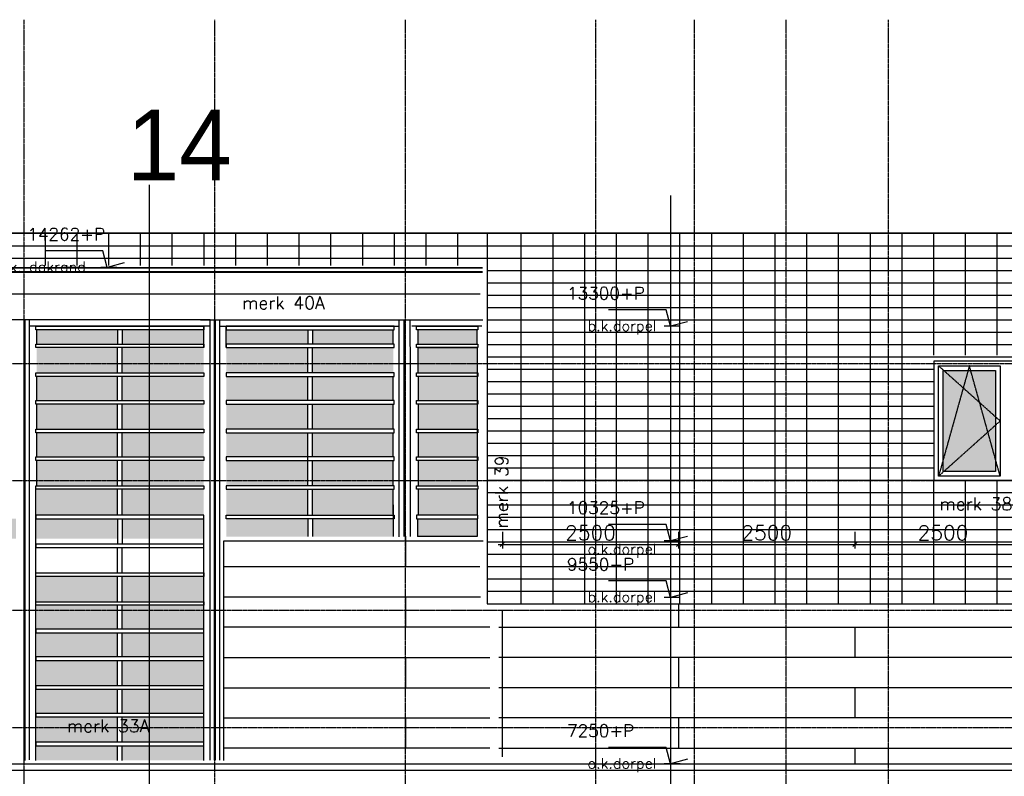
# Model space of a CAD drawing. Extents: x -541908 to 43837, y -41121 to 66863.
# Tile 33 of 41: x -140340 to -126376, y -28389 to -17664. Entities that reach past the tile are written whole.
import ezdxf

# ---------------------------------------------------------------- set-up
doc = ezdxf.new("R2010")
doc.units = 0
doc.header["$LTSCALE"] = 10
doc.header["$MEASUREMENT"] = 0
doc.header["$PDMODE"] = 3
doc.header["$PDSIZE"] = 0.1
for name, pattern in [('DASHDOT', [1, 0.5, -0.25, 0, -0.25]), ('HIDDEN', [0.375, 0.25, -0.125]), ('HIDDEN2', [0.1875, 0.125, -0.0625])]:
    doc.linetypes.add(name, pattern=pattern)
doc.layers.get('0').update_dxf_attribs({"linetype": 'CONTINUOUS'})
doc.layers.get('DEFPOINTS').update_dxf_attribs({"linetype": 'CONTINUOUS'})
for name, color, linetype in [('A--01A1_ACEER', 1, 'CONTINUOUS'), ('A--L$1A-_RASTER_NR_02', 21, 'CONTINUOUS'), ('A--L$7A-_STRAMIEN', 1, 'DASHDOT'), ('A--L01G1_ACEER', 1, 'CONTINUOUS'), ('A--L01G8_RASTER-NR-2', 21, 'CONTINUOUS'), ('A--L11G1_GRONDWERK', 1, 'CONTINUOUS'), ('A--L21G1_BUITENWAND', 1, 'CONTINUOUS'), ('A--L21G2_BUITENWAND', 2, 'CONTINUOUS'), ('A--L21G3_BUITENWAND', 3, 'CONTINUOUS'), ('A--L21G4_BUITENWAND', 4, 'CONTINUOUS'), ('A--L21GC3_BUITENWAND', 3, 'HIDDEN'), ('A--L31--', 2, 'CONTINUOUS'), ('A--L31G1_BUITENKOZIJN', 1, 'CONTINUOUS'), ('A--L31G2_BUITENKOZIJN', 2, 'CONTINUOUS'), ('A--L31GC1_BUITENKOZIJN', 1, 'HIDDEN2'), ('A--M$1A-_F123-', 1, 'CONTINUOUS'), ('A--M01A1_MAATVOERING', 1, 'CONTINUOUS'), ('A--M01B1_HOOGTE_MAATV', 1, 'CONTINUOUS'), ('A--T$7A8-_STRAMIEN', 8, 'DASHDOT'), ('A--T01A-50_TEKST', 4, 'CONTINUOUS'), ('A--T01B2_HOOGTE_MAATV', 2, 'CONTINUOUS'), ('A--T01B3_HOOGTE_MAATV', 3, 'CONTINUOUS'), ('A--T1$A-_F123-_0_50MM', 4, 'CONTINUOUS'), ('TEKST_KOZIJNMERK', 2, 'CONTINUOUS')]:
    doc.layers.add(name, color=color, linetype=linetype)
doc.styles.add('alfa-0_50', font='TSaCor__.ttf', dxfattribs={"height": 1000})
doc.styles.add('HIEMSTRA', font='romans.shx')
doc.styles.add('HOOGTEXT', font='ROMANS.shx', dxfattribs={"height": 2.5})
doc.dimstyles.new('1op2', dxfattribs={"dimscale": 30, "dimtxt": 2.5, "dimasz": 2, "dimexe": 2, "dimexo": 0, "dimgap": 2, "dimtad": 1, "dimdec": 0, "dimzin": 0, "dimdsep": 46, "dimtxsty": 'HIEMSTRA', "dimblk1": 'OBLIQUE', "dimblk2": 'OBLIQUE', "dimsah": 1, "dimcen": -3, "dimdle": 2, "dimclrd": 2, "dimclre": 2, "dimclrt": 3, "dimadec": 0, "dimazin": 0, "dimtfac": 1, "dimtdec": 0, "dimtofl": 0, "dimtmove": 2, "dimatfit": 3, "dimldrblk": 'OBLIQUE', "dimfxl": 1, "dimtvp": 0.833333, "dimtolj": 1, "dimtzin": 0, "dimarcsym": 0})

# ---------------------------------------------------------------- blocks, each defined once
blk = doc.blocks.new('HOOGTEP')
at = {"layer": 'A--M01A1_MAATVOERING'}
for p, q in [((0, 0), (0.62, 2.33)), ((0.62, 2.33), (8.79, 2.33)), ((-2.41, 0.65), (0, 0))]:
    blk.add_line(p, q, dxfattribs=at)
at = {"layer": 'A--M01B1_HOOGTE_MAATV'}
blk.add_line((-1.38, 0), (0.91, 0), dxfattribs=at)
at = {"layer": 'A--T01B2_HOOGTE_MAATV', "style": 'HOOGTEXT', "flags": 4}
blk.add_attdef('TEKST', (1.84, -0.67), '', height=1.5, dxfattribs=at)
at = {"layer": 'A--T01B3_HOOGTE_MAATV', "style": 'HOOGTEXT', "flags": 4}
blk.add_attdef('HOOGTE', (1.67, 3.82), '', height=1.75, dxfattribs=at)
blk = doc.blocks.new('_OBLIQUE')
at = {"color": 0, "linetype": 'ByBlock'}
blk.add_line((-0.5, -0.5), (0.5, 0.5), dxfattribs=at)
blk = doc.blocks.new('*D62')
at = {"layer": 'A--M$1A-_F123-', "color": 2, "linetype": 'Continuous', "lineweight": -2}
for p, q in [((-128495, -24922), (-128495, -25162)), ((-125995, -24922), (-125995, -25162)), ((-128555, -25102), (-125935, -25102))]:
    blk.add_line(p, q, dxfattribs=at)
at = {"layer": 'DEFPOINTS', "color": 0, "linetype": 'Continuous'}
for p in [(-128495, -24922), (-125995, -24922), (-125995, -25102)]:
    blk.add_point(p, dxfattribs=at)
at = {"layer": 'A--M$1A-_F123-', "color": 2, "linetype": 'Continuous', "lineweight": -2, "xscale": 60, "yscale": 60, "zscale": 60, "rotation": 180}
blk.add_blockref('_OBLIQUE', (-128495, -25102), dxfattribs=at)
at = {"layer": 'A--M$1A-_F123-', "color": 2, "linetype": 'Continuous', "lineweight": -2, "xscale": 60, "yscale": 60, "zscale": 60}
blk.add_blockref('_OBLIQUE', (-125995, -25102), dxfattribs=at)
at = {"layer": 'A--M$1A-_F123-', "color": 3, "linetype": 'Continuous', "insert": (-127245, -24937), "char_height": 210, "attachment_point": 5, "style": 'HIEMSTRA'}
blk.add_mtext('\\A1;2500', dxfattribs=at)
blk = doc.blocks.new('*D66')
at = {"layer": 'A--M$1A-_F123-', "color": 2, "linetype": 'Continuous', "lineweight": -2}
for p, q in [((-133495, -24922), (-133495, -25162)), ((-130995, -24922), (-130995, -25162)), ((-133555, -25102), (-130935, -25102))]:
    blk.add_line(p, q, dxfattribs=at)
at = {"layer": 'DEFPOINTS', "color": 0, "linetype": 'Continuous'}
for p in [(-133495, -24922), (-130995, -24922), (-130995, -25102)]:
    blk.add_point(p, dxfattribs=at)
at = {"layer": 'A--M$1A-_F123-', "color": 2, "linetype": 'Continuous', "lineweight": -2, "xscale": 60, "yscale": 60, "zscale": 60, "rotation": 180}
blk.add_blockref('_OBLIQUE', (-133495, -25102), dxfattribs=at)
at = {"layer": 'A--M$1A-_F123-', "color": 2, "linetype": 'Continuous', "lineweight": -2, "xscale": 60, "yscale": 60, "zscale": 60}
blk.add_blockref('_OBLIQUE', (-130995, -25102), dxfattribs=at)
at = {"layer": 'A--M$1A-_F123-', "color": 3, "linetype": 'Continuous', "insert": (-132245, -24937), "char_height": 210, "attachment_point": 5, "style": 'HIEMSTRA'}
blk.add_mtext('\\A1;2500', dxfattribs=at)
blk = doc.blocks.new('*D67')
at = {"layer": 'A--M$1A-_F123-', "color": 2, "linetype": 'Continuous', "lineweight": -2}
for p, q in [((-130995, -24922), (-130995, -25162)), ((-128495, -24922), (-128495, -25162)), ((-131055, -25102), (-128435, -25102))]:
    blk.add_line(p, q, dxfattribs=at)
at = {"layer": 'DEFPOINTS', "color": 0, "linetype": 'Continuous'}
for p in [(-130995, -24922), (-128495, -24922), (-128495, -25102)]:
    blk.add_point(p, dxfattribs=at)
at = {"layer": 'A--M$1A-_F123-', "color": 2, "linetype": 'Continuous', "lineweight": -2, "xscale": 60, "yscale": 60, "zscale": 60, "rotation": 180}
blk.add_blockref('_OBLIQUE', (-130995, -25102), dxfattribs=at)
at = {"layer": 'A--M$1A-_F123-', "color": 2, "linetype": 'Continuous', "lineweight": -2, "xscale": 60, "yscale": 60, "zscale": 60}
blk.add_blockref('_OBLIQUE', (-128495, -25102), dxfattribs=at)
at = {"layer": 'A--M$1A-_F123-', "color": 3, "linetype": 'Continuous', "insert": (-129745, -24937), "char_height": 210, "attachment_point": 5, "style": 'HIEMSTRA'}
blk.add_mtext('\\A1;2500', dxfattribs=at)

msp = doc.modelspace()

# ---------------------------------------------------------------- hatches: boundary and pattern name
at = {"layer": 'A--L$1A-_RASTER_NR_02'}
h = msp.add_hatch(color=256, dxfattribs=at)
h.paths.add_polyline_path([(-133851.7, -22423.6), (-134690.5, -22423.6), (-134690.5, -22670.6), (-133851.7, -22670.6)])
h.paths.add_polyline_path([(-133851.7, -22312.1), (-134690.5, -22312.1), (-134690.5, -22423.6), (-133851.7, -22423.6)])
h.paths.add_polyline_path([(-133851.7, -22720.6), (-134690.5, -22720.6), (-134690.5, -23062.1), (-133851.7, -23062.1)])
h.paths.add_polyline_path([(-133851.7, -23112.1), (-134690.5, -23112.1), (-134690.5, -23470.6), (-133851.7, -23470.6)])
h.paths.add_polyline_path([(-133851.7, -23520.6), (-134690.5, -23520.6), (-134690.5, -23862.1), (-133851.7, -23862.1)])
h.paths.add_polyline_path([(-133851.7, -23912.1), (-134690.5, -23912.1), (-134690.5, -24202.8), (-133851.7, -24202.8)])
h.paths.add_polyline_path([(-133851.7, -24202.8), (-134690.5, -24202.8), (-134690.5, -24270.6), (-133851.7, -24270.6)])
h.paths.add_polyline_path([(-133851.7, -24738.6), (-134698.9, -24738.6), (-134698.9, -24989.6), (-133851.7, -24989.6)])
msp.add_hatch(color=256, dxfattribs=at).paths.add_polyline_path([(-134690.5, -24320.6), (-134690.5, -24688.6), (-133851.7, -24688.6), (-133851.7, -24320.6)])
h = msp.add_hatch(color=256, dxfattribs=at)
h.paths.add_polyline_path([(-136254, -24990.8), (-136254, -24738.6), (-137410.5, -24738.6), (-137410.5, -24990.8)])
h.paths.add_polyline_path([(-136187, -24738.6), (-136187, -24990.8), (-135042, -24990.8), (-135042, -24738.6)])
at = {"layer": 'A--L01G8_RASTER-NR-2'}
h = msp.add_hatch(color=256, dxfattribs=at)
h.paths.add_polyline_path([(-137730.5, -22060.6), (-138887, -22060.6), (-138887, -22262.1), (-137730.5, -22262.1)])
h.paths.add_polyline_path([(-138954, -22060.6), (-139466.4, -22060.6), (-139352.7, -22091.1), (-139360.5, -22120.1), (-139582.3, -22060.6), (-140097.8, -22060.6), (-140097.8, -22262.1), (-138954, -22262.1)])
h.paths.add_polyline_path([(-139466.4, -22060.6), (-139582.3, -22060.6), (-139360.5, -22120.1), (-139352.7, -22091.1)], flags=16)
h = msp.add_hatch(color=256, dxfattribs=at)
h.paths.add_polyline_path([(-135043.2, -22262.1), (-135043.2, -22060.6), (-136187, -22060.6), (-136187, -22262.1)])
h.paths.add_polyline_path([(-137410.5, -22060.6), (-137410.5, -22262.1), (-136254, -22262.1), (-136254, -22060.6)])
for points in [[(-133851.7, -22060.6), (-134690.5, -22060.6), (-134690.5, -22262.1), (-133851.7, -22262.1)], [(-126500.8, -22636.8), (-127241.9, -22636.8), (-127241.9, -24068.8), (-126500.8, -24068.8)]]:
    msp.add_hatch(color=256, dxfattribs=at).paths.add_polyline_path(points)
h = msp.add_hatch(color=256, dxfattribs=at)
h.paths.add_polyline_path([(-138954, -22540.8), (-140098.4, -22540.8), (-140098.4, -22670.6), (-138954, -22670.6)])
h.paths.add_polyline_path([(-138954, -22312.1), (-140098.4, -22312.1), (-140098.4, -22540.8), (-138954, -22540.8)])
h.paths.add_polyline_path([(-137730.5, -22312.1), (-138887, -22312.1), (-138887, -22540.8), (-137730.5, -22540.8)])
h.paths.add_polyline_path([(-137730.5, -22540.8), (-138887, -22540.8), (-138887, -22670.6), (-137730.5, -22670.6)])
h.paths.add_polyline_path([(-138954, -22720.6), (-140098.4, -22720.6), (-140098.4, -23062.1), (-138954, -23062.1)])
h.paths.add_polyline_path([(-137730.5, -22720.6), (-138887, -22720.6), (-138887, -23062.1), (-137730.5, -23062.1)])
h.paths.add_polyline_path([(-138954, -23112.1), (-140098.4, -23112.1), (-140098.4, -23470.6), (-138954, -23470.6)])
h.paths.add_polyline_path([(-137730.5, -23112.1), (-138887, -23112.1), (-138887, -23470.6), (-137730.5, -23470.6)])
h.paths.add_polyline_path([(-138954, -23520.6), (-140098.4, -23520.6), (-140098.4, -23862.1), (-138954, -23862.1)])
h.paths.add_polyline_path([(-137730.5, -23520.6), (-138887, -23520.6), (-138887, -23862.1), (-137730.5, -23862.1)])
h.paths.add_polyline_path([(-138954, -23912.1), (-140098.4, -23912.1), (-140098.4, -24050.8), (-138954, -24050.8)])
h.paths.add_polyline_path([(-137730.5, -23912.1), (-138887, -23912.1), (-138887, -24050.8), (-137730.5, -24050.8)])
h.paths.add_polyline_path([(-137730.5, -24050.8), (-138887, -24050.8), (-138887, -24270.6), (-137730.5, -24270.6)])
h.paths.add_polyline_path([(-138954, -24050.8), (-140098.4, -24050.8), (-140098.4, -24270.6), (-138954, -24270.6)])
h.paths.add_polyline_path([(-138954, -24320.6), (-140098.4, -24320.6), (-140098.4, -24678.8), (-138954, -24678.8)])
h.paths.add_polyline_path([(-137730.5, -24320.6), (-138887, -24320.6), (-138887, -24678.8), (-137730.5, -24678.8)])
h = msp.add_hatch(color=256, dxfattribs=at)
h.paths.add_polyline_path([(-136187, -22423.6), (-135042.5, -22423.6), (-135042.5, -22670.6), (-136187, -22670.6)])
h.paths.add_polyline_path([(-136187, -22319.6), (-135042.5, -22319.6), (-135042.5, -22423.6), (-136187, -22423.6)])
h.paths.add_polyline_path([(-137410.5, -22319.6), (-136254, -22319.6), (-136254, -22423.6), (-137410.5, -22423.6)])
h.paths.add_polyline_path([(-137410.5, -22423.6), (-136254, -22423.6), (-136254, -22670.6), (-137410.5, -22670.6)])
h.paths.add_polyline_path([(-136187, -22720.6), (-135042.5, -22720.6), (-135042.5, -23062.1), (-136187, -23062.1)])
h.paths.add_polyline_path([(-137410.5, -22720.6), (-136254, -22720.6), (-136254, -23062.1), (-137410.5, -23062.1)])
h.paths.add_polyline_path([(-136187, -23112.1), (-135042.5, -23112.1), (-135042.5, -23470.6), (-136187, -23470.6)])
h.paths.add_polyline_path([(-137410.5, -23112.1), (-136254, -23112.1), (-136254, -23470.6), (-137410.5, -23470.6)])
h.paths.add_polyline_path([(-136187, -23520.6), (-135042.5, -23520.6), (-135042.5, -23862.1), (-136187, -23862.1)])
h.paths.add_polyline_path([(-137410.5, -23520.6), (-136254, -23520.6), (-136254, -23862.1), (-137410.5, -23862.1)])
h.paths.add_polyline_path([(-136187, -23912.1), (-135042.5, -23912.1), (-135042.5, -24050.8), (-136187, -24050.8)])
h.paths.add_polyline_path([(-137410.5, -23912.1), (-136254, -23912.1), (-136254, -24050.8), (-137410.5, -24050.8)])
h.paths.add_polyline_path([(-137410.5, -24050.8), (-136254, -24050.8), (-136254, -24270.6), (-137410.5, -24270.6)])
h.paths.add_polyline_path([(-136187, -24050.8), (-135042.5, -24050.8), (-135042.5, -24270.6), (-136187, -24270.6)])
h.paths.add_polyline_path([(-136187, -24320.6), (-135042.5, -24320.6), (-135042.5, -24678.8), (-136187, -24678.8)])
h.paths.add_polyline_path([(-137410.5, -24320.6), (-136254, -24320.6), (-136254, -24678.8), (-137410.5, -24678.8)])
h = msp.add_hatch(color=256, dxfattribs=at)
h.paths.add_polyline_path([(-140395, -24738.6), (-141140.9, -24738.6), (-141140.9, -25021.5), (-140395, -25021.5)])
h.paths.add_polyline_path([(-138954, -24738.6), (-140110.5, -24738.6), (-140110.5, -25021.5), (-138954, -25021.5)])
h.paths.add_polyline_path([(-138500.3, -24738.6), (-138887, -24738.6), (-138887, -25021.5), (-138500.3, -25021.5)])
h.paths.add_polyline_path([(-137730.5, -24738.6), (-138500.3, -24738.6), (-138500.3, -25021.5), (-137730.5, -25021.5)])
h.paths.add_polyline_path([(-137730.5, -25556.5), (-138500.3, -25556.5), (-138500.3, -25914.1), (-137730.5, -25914.1)])
h.paths.add_polyline_path([(-138500.3, -25556.5), (-138887, -25556.5), (-138887, -25914.1), (-138500.3, -25914.1)])
h.paths.add_polyline_path([(-138954, -25556.5), (-140110.5, -25556.5), (-140110.5, -25914.1), (-138954, -25914.1)])
h = msp.add_hatch(color=256, dxfattribs=at)
h.paths.add_polyline_path([(-138954, -26023.8), (-140098.4, -26023.8), (-140098.4, -26305.6), (-138954, -26305.6)])
h.paths.add_polyline_path([(-138954, -25964.1), (-140098.4, -25964.1), (-140098.4, -26023.8), (-138954, -26023.8)])
h.paths.add_polyline_path([(-137730.5, -25964.1), (-138887, -25964.1), (-138887, -26023.8), (-137730.5, -26023.8)])
h.paths.add_polyline_path([(-137730.5, -26023.8), (-138887, -26023.8), (-138887, -26305.6), (-137730.5, -26305.6)])
h.paths.add_polyline_path([(-138954, -26355.6), (-140098.4, -26355.6), (-140098.4, -26697.1), (-138954, -26697.1)])
h.paths.add_polyline_path([(-137730.5, -26355.6), (-138887, -26355.6), (-138887, -26697.1), (-137730.5, -26697.1)])
h.paths.add_polyline_path([(-138954, -26747.1), (-140098.4, -26747.1), (-140098.4, -27105.6), (-138954, -27105.6)])
h.paths.add_polyline_path([(-137730.5, -26747.1), (-138887, -26747.1), (-138887, -27105.6), (-137732.9, -27105.6)])
h.paths.add_polyline_path([(-138954, -27155.6), (-140098.4, -27155.6), (-140098.4, -27497.1), (-138954, -27497.1)])
h.paths.add_polyline_path([(-137730.5, -27155.6), (-138887, -27155.6), (-138887, -27497.1), (-137730.5, -27497.1)])
h.paths.add_polyline_path([(-138954, -27547.1), (-140098.4, -27547.1), (-140098.4, -27685.8), (-138954, -27685.8)])
h.paths.add_polyline_path([(-137730.5, -27547.1), (-138887, -27547.1), (-138887, -27685.8), (-137730.5, -27685.8)])
h.paths.add_polyline_path([(-137730.5, -27685.8), (-138887, -27685.8), (-138887, -27905.6), (-137730.5, -27905.6)])
h.paths.add_polyline_path([(-138954, -27685.8), (-140098.4, -27685.8), (-140098.4, -27905.6), (-138954, -27905.6)])
h.paths.add_polyline_path([(-138954, -27955.6), (-140098.4, -27955.6), (-140098.4, -28161.8), (-138954, -28161.8)])
h.paths.add_polyline_path([(-137730.5, -27955.6), (-138887, -27955.6), (-138887, -28161.8), (-137730.5, -28161.8)])

# ---------------------------------------------------------------- linework, layer by layer
at = {"layer": 'A--01A1_ACEER'}
for p, q in [((-134690.5, -22312.1, -10.7), (-133851.7, -22312.1, -10.7)), ((-135042, -24538.8, -10.7), (-135042, -24990.8, -10.7)), ((-134698.9, -24738.6, -10.7), (-134698.9, -24990.8, -10.7)), ((-133851.7, -24989.6, -10.7), (-134698.9, -24989.6, -10.7)), ((-138954, -25964.1, -10.7), (-140110.5, -25964.1, -10.8)), ((-137730.5, -25964.1, -11.1), (-138887, -25964.1, -11.3))]:
    msp.add_line(p, q, dxfattribs=at)
at = {"layer": 'A--L$7A-_STRAMIEN'}
for p, q in [((-140282.5, -17664.1, -10.9), (-140282.5, -36759, -10.9)), ((-137570.5, -36761.8, -10.7), (-137570.5, -17664.1, -10.7)), ((-134870.5, -36759, -10.7), (-134870.5, -17664.1, -10.7)), ((-132170.5, -36800.4, -10.7), (-132170.5, -17664.1, -10.7)), ((-130770.9, -36759, -10.7), (-130770.9, -17664.1, -10.7)), ((-129470.5, -36759, -10.7), (-129470.5, -17664.1, -10.7)), ((-128020.5, -36800.4, -10.7), (-128020.5, -17664.1, -10.7))]:
    msp.add_line(p, q, dxfattribs=at)
at = {"layer": 'A--L01G1_ACEER'}
for p, q in [((-139976, -21148.8, -10.7), (-139976, -20693.1, -10.7)), ((-139526, -21148.8, -10.7), (-139526, -20693.1, -10.7)), ((-139076, -21148.8, -10.7), (-139076, -20693.1, -10.7)), ((-138626, -21148.8, -10.7), (-138626, -20693.1, -10.7)), ((-138176, -21148.8, -10.7), (-138176, -20693.1, -10.7)), ((-137726, -21148.8, -10.7), (-137726, -20693.1, -10.7)), ((-137276, -21148.8, -10.7), (-137276, -20693.1, -10.7)), ((-136826, -21148.8, -10.7), (-136826, -20693.1, -10.7)), ((-136376, -21148.8, -10.7), (-136376, -20693.1, -10.7)), ((-135926, -21148.8, -10.7), (-135926, -20693.1, -10.7)), ((-135476, -21148.8, -10.7), (-135476, -20693.1, -10.7)), ((-135026, -21148.8, -10.7), (-135026, -20693.1, -10.7)), ((-134576, -21148.8, -10.7), (-134576, -20693.1, -10.7)), ((-134126, -21148.8, -10.7), (-134126, -20693.1, -10.7)), ((-133225.9, -25947.6, -10.7), (-133225.9, -20693.2, -10.7)), ((-132775.9, -25947.6, -10.7), (-132775.9, -20693.2, -10.7)), ((-132325.9, -25947.6, -10.7), (-132325.9, -20693.2, -10.7)), ((-131875.9, -25947.6, -10.7), (-131875.9, -20693.2, -10.7)), ((-131425.9, -25947.6, -10.7), (-131425.9, -20693.2, -10.7)), ((-130975.9, -25947.6, -10.7), (-130975.9, -20693.2, -10.7)), ((-130525.9, -25947.6, -10.7), (-130525.9, -20693.2, -10.7)), ((-130075.9, -25947.6, -10.7), (-130075.9, -20693.2, -10.7)), ((-129625.9, -25947.6, -10.7), (-129625.9, -20693.2, -10.7)), ((-129175.9, -25947.6, -10.7), (-129175.9, -20693.1, -10.7)), ((-128725.9, -25947.6, -10.7), (-128725.9, -20693.2, -10.7)), ((-128275.9, -25947.6, -10.7), (-128275.9, -20693.2, -10.7)), ((-127825.9, -25947.6, -10.7), (-127825.9, -20693.2, -10.7)), ((-127375.9, -22418.3, -10.7), (-127375.9, -20693.2, -10.7)), ((-126925.9, -22418.3, -10.7), (-126925.9, -20693.2, -10.7)), ((-126475.9, -22418.3, -10.7), (-126475.9, -20693.2, -10.7)), ((-143014, -20868, -10.7), (-133676, -20868, -10.7)), ((-133709.4, -20867.9, -11), (-112531.4, -20867.9, -10.7)), ((-143037, -21043, -10.7), (-133676, -21043, -10.7)), ((-133709.4, -21042.9, -11), (-112531.4, -21042.9, -10.7)), ((-133709.4, -21217.9, -11), (-112531.4, -21217.9, -10.7)), ((-133709.3, -21392.9, -11), (-112531.4, -21392.9, -10.7)), ((-133709.3, -21567.9, -11), (-112531.4, -21567.9, -10.7)), ((-133709.4, -21742.4, -11), (-112531.4, -21742.9, -10.7)), ((-140277, -24730.1, -10.9), (-140277, -21920.6, -11)), ((-140262, -24730.1, -10.9), (-140262, -21920.6, -11)), ((-140200.4, -28156.8, -10.9), (-140200.4, -21920.6, -11)), ((-137640.5, -28162.8, -10.7), (-137640.5, -21920.6, -11.1)), ((-137577, -28162.8, -10.2), (-137577, -21920.6, -11.1)), ((-137562, -28162.8, -10.2), (-137562, -21920.6, -11.1)), ((-137500.5, -28162.8, -10.2), (-137500.5, -21920.6, -11.1)), ((-134886.9, -24990.8, -10.6), (-134886.9, -21920.6, -11.1)), ((-134871.9, -24990.8, -10.6), (-134871.9, -21920.6, -10.7)), ((-133709.3, -21917.9, -11), (-112531.4, -21917.9, -10.7)), ((-140097.8, -22262.1, -10.7), (-140097.8, -22060.6, -10.7)), ((-138954, -22060.6, -10.7), (-138954, -22262.1, -10.7)), ((-138887, -22060.6, -10.7), (-138887, -22262.1, -10.7)), ((-137730.5, -22312.1, -10.7), (-137730.5, -22010.6, -10.7)), ((-137410.5, -22312.1, -10.7), (-137410.5, -22010.6, -10.7)), ((-136254, -22060.6, -10.7), (-136254, -22262.1, -10.7)), ((-136187, -22060.6, -10.7), (-136187, -22262.1, -10.7)), ((-135043.2, -22262.1, -10.7), (-135043.2, -22060.6, -10.7)), ((-134690.5, -22262.1, -10.7), (-134690.5, -22060.6, -10.7)), ((-133851.7, -22262.1, -10.7), (-133851.7, -22060.6, -10.7)), ((-133709.3, -22092.9, -11), (-112531.4, -22092.9, -10.7)), ((-138954, -22670.6, -10.7), (-138954, -22312.1, -10.7)), ((-138887, -22670.6, -10.7), (-138887, -22312.1, -10.7)), ((-136254, -22670.6, -10.7), (-136254, -22319.5, -10.7)), ((-136187, -22670.6, -10.7), (-136187, -22319.5, -10.7)), ((-133709.3, -22267.9, -11), (-112531.4, -22267.9, -10.7)), ((-133709.3, -22442.8, -11), (-112531.4, -22442.8, -10.7)), ((-133709.3, -22617.8, -11), (-127375.9, -22617.8, -10.6)), ((-140098.4, -23062.1, -10.8), (-140098.4, -22720.6, -10.8)), ((-138954, -23062.1, -10.7), (-138954, -22720.6, -10.7)), ((-138887, -23062.1, -10.7), (-138887, -22720.6, -10.7)), ((-136254, -23062.1, -10.7), (-136254, -22720.6, -10.7)), ((-136187, -23062.1, -10.7), (-136187, -22720.6, -10.7)), ((-133709.3, -22792.8, -11), (-127375.9, -22792.8, -10.6)), ((-133709.3, -22967.7, -11), (-127375.9, -22967.7, -10.6)), ((-140098.4, -23470.6, -10.7), (-140098.4, -23112.1, -10.8)), ((-138954, -23470.6, -10.7), (-138954, -23112.1, -10.7)), ((-138887, -23470.6, -10.7), (-138887, -23112.1, -10.7)), ((-136254, -23470.6, -10.7), (-136254, -23112.1, -10.7)), ((-136187, -23470.6, -10.7), (-136187, -23112.1, -10.7)), ((-133709.3, -23142.7, -11), (-127375.9, -23142.7, -10.6)), ((-133709.3, -23317.7, -11), (-127375.9, -23317.7, -10.6)), ((-140098.4, -23862.1, -10.7), (-140098.4, -23520.6, -10.7)), ((-138954, -23862.1, -10.7), (-138954, -23520.6, -10.7)), ((-138887, -23862.1, -10.7), (-138887, -23520.6, -10.7)), ((-136254, -24270.6, -10.7), (-136254, -23520.6, -10.7)), ((-136187, -23862.1, -10.7), (-136187, -23520.6, -10.7)), ((-133709.2, -23492.7, -11), (-127375.9, -23492.7, -10.6)), ((-133709.2, -23667.7, -11), (-127375.9, -23667.7, -10.6)), ((-133709.4, -23842.7, -11), (-127375.9, -23842.7, -10.6)), ((-140098.4, -24270.6, -10.7), (-140098.4, -23912.1, -10.7)), ((-138954, -24270.6, -10.7), (-138954, -23912.1, -10.7)), ((-138887, -24270.6, -10.7), (-138887, -23912.1, -10.7)), ((-136187, -24270.6, -10.7), (-136187, -23912.1, -10.7)), ((-133709.2, -24017.7, -11), (-127375.9, -24017.7, -10.6)), ((-133709.2, -24192.4, -11), (-112531.4, -24192.4, -10.7)), ((-127375.9, -25947.6, -10.7), (-127375.9, -24192.5, -10.7)), ((-126925.9, -25947.6, -10.7), (-126925.9, -24192.5, -10.7)), ((-126475.9, -25947.6, -10.7), (-126475.9, -24192.5, -10.7)), ((-140110.5, -24730.1, -10.9), (-140110.5, -24320.6, -10.9)), ((-138954, -24680.1, -10.7), (-138954, -24320.6, -10.7)), ((-138887, -24680.1, -10.7), (-138887, -24320.6, -10.7)), ((-136254, -24680.1, -10.7), (-136254, -24320.6, -10.7)), ((-136187, -24680.1, -10.7), (-136187, -24320.6, -10.7)), ((-133709.2, -24367.4, -11), (-112531.4, -24367.4, -10.7)), ((-133709.2, -24542.4, -11), (-112531.4, -24542.4, -10.7)), ((-140277, -28163.1, -10.7), (-140277, -24646.1, -10.9)), ((-140262, -28163.1, -10.7), (-140262, -24646.1, -10.9)), ((-140110.5, -28163.1, -10.7), (-140110.5, -24675.6, -10.9)), ((-137730.5, -28163.1, -10.7), (-137730.5, -24713.8, -11.3)), ((-138954, -24738.6, -10.7), (-138954, -25097.1, -10.7)), ((-138887, -24738.6, -10.7), (-138887, -25097.1, -10.7)), ((-136254, -24738.6, -10.7), (-136254, -24990.8, -10.7)), ((-136187, -24738.6, -10.7), (-136187, -24990.8, -10.7)), ((-133709.2, -24717.4, -11), (-112531.4, -24717.4, -10.7)), ((-133709.2, -24892.3, -11), (-112531.4, -24892.3, -10.7)), ((-133709.2, -25067.3, -11), (-112531.4, -25067.3, -10.7)), ((-138954, -25505.6, -10.7), (-138954, -25147.1, -10.7)), ((-138887, -25505.6, -10.7), (-138887, -25147.1, -10.7)), ((-133709.2, -25242.3, -11), (-112531.4, -25242.3, -10.7)), ((-133709.2, -25417.2, -11), (-112531.4, -25417.2, -10.7)), ((-138954, -25914.1, -10.7), (-138954, -25555.6, -10.7)), ((-138887, -25914.1, -10.7), (-138887, -25555.6, -10.7)), ((-133709.2, -25592.2, -11), (-112531.4, -25592.2, -10.7)), ((-133709.1, -25767.2, -11), (-112531.4, -25767.2, -10.7)), ((-138954, -26305.6, -10.7), (-138954, -25964.1, -10.7)), ((-138887, -26305.6, -10.7), (-138887, -25964.1, -10.7)), ((-138954, -26697.1, -10.7), (-138954, -26355.6, -10.7)), ((-138887, -26697.1, -10.7), (-138887, -26355.6, -10.7)), ((-138954, -27105.6, -10.7), (-138954, -26747.1, -10.7)), ((-138887, -27105.6, -10.7), (-138887, -26747.1, -10.7)), ((-138954, -27497.1, -10.7), (-138954, -27155.6, -10.7)), ((-138887, -27497.1, -10.7), (-138887, -27155.6, -10.7)), ((-138954, -27905.6, -10.7), (-138954, -27547.1, -10.7)), ((-138887, -27905.6, -10.7), (-138887, -27547.1, -10.7)), ((-138954, -28163.1, -10.7), (-138954, -27955.6, -10.7)), ((-138887, -28163.1, -10.7), (-138887, -27955.6, -10.7))]:
    msp.add_line(p, q, dxfattribs=at)
at = {"layer": 'A--L11G1_GRONDWERK'}
msp.add_line((-131110, -20157.3, -10.7), (-131110, -37723.6, -10.7), dxfattribs=at)
at = {"layer": 'A--L21G1_BUITENWAND'}
for p, q in [((-133676, -20693.1, -10.7), (-142999, -20693.1, -10.7)), ((-133811.4, -21554.1, -10.9), (-141061.6, -21554.1, -11)), ((-134960.4, -24992.8, -10.7), (-134960.4, -21920.6, -11.1)), ((-134800.5, -22297.7, -10.7), (-134800.5, -21920.6, -11))]:
    msp.add_line(p, q, dxfattribs=at)
at = {"layer": 'A--L21G2_BUITENWAND'}
for p, q in [((-142773.6, -21180.5, -10.8), (-136560, -21180.5, -10.7)), ((-137640.5, -21920.6, -10.6), (-140699.6, -21920.6, -10.6)), ((-137777.9, -21920.6, -10.6), (-133773.2, -21920.6, -10.6)), ((-137640.5, -22010.6, -10.6), (-140200.4, -22010.6, -10.6)), ((-137500.5, -22010.6, -10.6), (-134960.4, -22010.6, -11.1)), ((-133786, -22010.6, -10.9), (-134780.5, -22010.6, -11.1))]:
    msp.add_line(p, q, dxfattribs=at)
at = {"layer": 'A--L21G2_BUITENWAND', "color": 4, "elevation": -10.7}
msp.add_lwpolyline([(-133709.1, -25942.1), (-112531.4, -25942.2), (-112531.4, -20693.1), (-133709.4, -20693.1), (-133709.1, -25942.1), (-112531.4, -25942.2)], dxfattribs=at)
at = {"layer": 'A--L21G2_BUITENWAND'}
for points, elevation in [([(-142773.6, -21174.5), (-133778.2, -21174.5)], -10.7), ([(-142773.6, -21176.5), (-133778.2, -21176.5)], -10.7), ([(-142773.6, -21178.5), (-133778.2, -21178.5)], -10.7), ([(-142773.6, -21180.5), (-133778.2, -21180.5)], -10.7), ([(-142773.6, -21234.8), (-136547.5, -21234.8)], -9.7), ([(-142773.6, -21235.4), (-133778.2, -21235.4)], -10.7), ([(-142773.6, -21235.4), (-134786.3, -21235.4)], -10.7), ([(-142773.6, -21237.4), (-133778.2, -21237.4)], -10.7), ([(-142773.6, -21239.4), (-133778.2, -21239.4)], -10.7), ([(-142773.6, -21241.4), (-133778.2, -21241.4)], -10.7), ([(-161447.3, -28213.1), (-117190.8, -28213.1)], -10.7)]:
    msp.add_lwpolyline(points, dxfattribs=dict(at, elevation=elevation))
for points, elevation in [([(-137730.5, -22060.6), (-140110.5, -22060.6), (-140110.5, -22010.6), (-137730.5, -22010.6)], -10.6), ([(-137410.5, -22060.6), (-135030.5, -22060.6), (-135030.5, -22010.6), (-137410.5, -22010.6)], -10.6), ([(-133842, -22060.6), (-134710.5, -22060.6), (-134710.5, -22010.6), (-133842, -22010.6)], -10.6), ([(-137730.5, -22312.1), (-140110.5, -22312.1), (-140110.5, -22262.1), (-137730.5, -22262.1)], -10.7), ([(-137410.5, -22312.1), (-135030.5, -22312.1), (-135030.5, -22262.1), (-137410.5, -22262.1)], -10.7), ([(-133842, -22312.1), (-134710.5, -22312.1), (-134710.5, -22262.1), (-133842, -22262.1)], -10.7), ([(-137730.5, -22720.6), (-140110.5, -22720.6), (-140110.5, -22670.6), (-137730.5, -22670.6)], -10.7), ([(-137410.5, -22720.6), (-135030.5, -22720.6), (-135030.5, -22670.6), (-137410.5, -22670.6)], -10.7), ([(-133842, -22720.6), (-134710.5, -22720.6), (-134710.5, -22670.6), (-133842, -22670.6)], -10.7), ([(-137730.5, -23112.1), (-140110.5, -23112.1), (-140110.5, -23062.1), (-137730.5, -23062.1)], -10.7), ([(-137410.5, -23112.1), (-135030.5, -23112.1), (-135030.5, -23062.1), (-137410.5, -23062.1)], -10.7), ([(-133842, -23112.1), (-134710.5, -23112.1), (-134710.5, -23062.1), (-133842, -23062.1)], -10.7), ([(-137730.5, -23520.6), (-140110.5, -23520.6), (-140110.5, -23470.6), (-137730.5, -23470.6)], -10.7), ([(-137410.5, -23520.6), (-135030.5, -23520.6), (-135030.5, -23470.6), (-137410.5, -23470.6)], -10.7), ([(-133842, -23520.6), (-134710.5, -23520.6), (-134710.5, -23470.6), (-133842, -23470.6)], -10.7), ([(-137730.5, -23912.1), (-140110.5, -23912.1), (-140110.5, -23862.1), (-137730.5, -23862.1)], -10.7), ([(-137410.5, -23912.1), (-135030.5, -23912.1), (-135030.5, -23862.1), (-137410.5, -23862.1)], -10.7), ([(-133842, -23912.1), (-134710.5, -23912.1), (-134710.5, -23862.1), (-133842, -23862.1)], -10.7), ([(-137730.5, -24320.6), (-140110.5, -24320.6), (-140110.5, -24270.6), (-137730.5, -24270.6)], -10.7), ([(-137410.5, -24320.6), (-135030.5, -24320.6), (-135030.5, -24270.6), (-137410.5, -24270.6)], -10.7), ([(-133842, -24320.6), (-134710.5, -24320.6), (-134710.5, -24270.6), (-133842, -24270.6)], -10.7), ([(-140110.5, -24738.6), (-137730.5, -24738.6), (-137730.5, -24688.6), (-140110.5, -24688.6)], -10.7), ([(-135030.5, -24738.6), (-137410.5, -24738.6), (-137410.5, -24688.6), (-135030.5, -24688.6)], -10.7), ([(-134710.5, -24738.6), (-133842, -24738.6), (-133842, -24688.6), (-134710.5, -24688.6)], -10.7), ([(-140110.5, -25147.1), (-137730.5, -25147.1), (-137730.5, -25097.1), (-140110.5, -25097.1)], -10.7), ([(-140110.5, -25505.6), (-137730.5, -25505.6), (-137730.5, -25555.6), (-140110.5, -25555.6)], -10.7), ([(-140110.5, -25914.1), (-137730.5, -25914.1), (-137730.5, -25964.1), (-140110.5, -25964.1)], -10.7), ([(-140110.5, -26355.6), (-137730.5, -26355.6), (-137730.5, -26305.6), (-140110.5, -26305.6)], -10.7), ([(-140110.5, -26747.1), (-137730.5, -26747.1), (-137730.5, -26697.1), (-140110.5, -26697.1)], -10.7), ([(-140110.5, -27155.6), (-137730.5, -27155.6), (-137730.5, -27105.6), (-140110.5, -27105.6)], -10.7), ([(-140110.5, -27547.1), (-137730.5, -27547.1), (-137730.5, -27497.1), (-140110.5, -27497.1)], -10.7), ([(-140110.5, -27955.6), (-137730.5, -27955.6), (-137730.5, -27905.6), (-140110.5, -27905.6)], -10.7)]:
    msp.add_lwpolyline(points, close=True, dxfattribs=dict(at, elevation=elevation))
at = {"layer": 'A--L21G3_BUITENWAND', "elevation": -10.7}
msp.add_lwpolyline([(-161447.3, -28301.4), (-117190.8, -28301.4)], dxfattribs=at)
at = {"layer": 'A--L21G4_BUITENWAND', "elevation": -10.7}
msp.add_lwpolyline([(-133048.7, -37081.4), (-133048.7, -30133), (-138500.3, -30133), (-138500.3, -20005.6)], dxfattribs=at)
at = {"layer": 'A--L21GC3_BUITENWAND'}
for p, q in [((-139410.4, -21174.5, -10.7), (-139746, -21174.5, -10.7)), ((-139434.4, -21241.4, -10.7), (-139900.8, -21241.4, -10.7))]:
    msp.add_line(p, q, dxfattribs=at)
at = {"layer": 'A--L31--', "color": 3, "linetype": 'Continuous'}
for p, q in [((-134870.5, -24987.5, -10.8), (-134870.5, -25416.7, -10.6)), ((-137443.5, -28163.1, -10), (-137443.5, -25052.8, -10.7)), ((-137443.5, -25052.8, -10.7), (-133768, -25052.8, -10.7)), ((-137443.5, -25416.7, -10.6), (-133814, -25416.7, -11.1)), ((-137443.5, -25845.8, -10.5), (-133803, -25845.8, -11.1)), ((-134870.5, -25845.8, -10.3), (-134870.5, -26275, -10.1)), ((-130995.5, -25942.2, -10.7), (-130995.5, -26275, -10.7)), ((-133495.5, -26040.8, -10.7), (-133495.5, -28114.9, -10.8)), ((-133674.6, -26275, -10.6), (-137443.5, -26275, -10.4)), ((-133545.5, -26275, -10.6), (-111291.9, -26275, -11.1)), ((-128495.5, -26275, -10.8), (-128495.5, -26704.2, -10.7)), ((-137443.5, -26704.2, -10.3), (-133674.6, -26704.2, -11.1)), ((-134870.5, -26704.2, -10.8), (-134870.5, -27133.4, -10.6)), ((-122955.5, -26704.2, -10.7), (-133545.5, -26704.2, -11.1)), ((-130995.5, -26704.2, -10.7), (-130995.5, -27133.4, -10.7)), ((-137443.5, -27133.4, -10.2), (-133674.6, -27133.4, -11.1)), ((-122955.5, -27133.4, -10.7), (-133545.5, -27133.4, -11.1)), ((-128495.5, -27133.4, -10.7), (-128495.5, -27562.5, -10.7)), ((-137443.5, -27562.5, -10.1), (-133674.6, -27562.5, -11.1)), ((-134870.5, -27562.5, -10.3), (-134870.5, -27991.7, -10.1)), ((-122955.5, -27562.5, -10.7), (-133545.5, -27562.5, -11.1)), ((-130995.5, -27562.5, -10.8), (-130995.5, -27991.7, -10.8)), ((-133674.6, -27991.7, -10.6), (-137443.5, -27991.7, -10)), ((-133545.5, -27991.7, -10.6), (-111291.9, -27991.7, -11.1)), ((-128495.5, -27991.7, -10.8), (-128495.5, -28213.1, -10.7))]:
    msp.add_line(p, q, dxfattribs=at)
at = {"layer": 'A--L31G1_BUITENKOZIJN'}
for p, q in [((-134800.5, -22302.6, -10.7), (-134800.5, -24990.8, -10.7)), ((-134690.5, -22670.6, -10.7), (-134690.5, -22312.1, -10.7)), ((-133851.7, -22312.1, -10.7), (-133851.7, -24270.6, -10.7)), ((-133851.7, -22312.1, -10.7), (-133851.7, -24270.6, -10.7)), ((-135050.4, -22720.6, -10.7), (-135050.4, -23062.1, -10.7)), ((-134690.5, -22720.6, -10.7), (-134690.5, -23062.1, -10.7)), ((-135050.4, -23112.1, -10.7), (-135050.4, -23470.6, -10.7)), ((-134690.5, -23112.1, -10.7), (-134690.5, -23470.6, -10.7)), ((-135050.4, -23520.6, -10.7), (-135050.4, -23862.1, -10.7)), ((-134690.5, -23520.6, -10.7), (-134690.5, -23862.1, -10.7)), ((-135050.4, -23912.1, -10.7), (-135050.4, -24270.6, -10.7)), ((-134690.5, -23912.1, -10.7), (-134690.5, -24270.6, -10.7)), ((-135050.4, -24320.6, -10.7), (-135050.4, -24672.6, -10.7)), ((-134690.5, -24320.6, -10.7), (-134690.5, -24688.6, -10.7)), ((-133851.7, -24320.6, -10.7), (-133851.7, -24688.6, -10.7)), ((-133851.7, -24320.6, -10.7), (-133851.7, -24688.6, -10.7)), ((-133851.7, -24738.6, -10.7), (-133851.7, -24989.6, -10.7)), ((-133851.7, -24738.6, -10.7), (-133851.7, -24989.6, -10.7))]:
    msp.add_line(p, q, dxfattribs=at)
at = {"layer": 'A--L31G1_BUITENKOZIJN', "elevation": -10.7}
msp.add_lwpolyline([(-126433.8, -24135.8), (-127308.9, -24135.8), (-127308.9, -22569.8), (-126433.8, -22569.8), (-126433.8, -24135.8), (-127308.9, -24135.8), (-127308.9, -22569.8)], dxfattribs=at)
msp.add_lwpolyline([(-126500.8, -24068.8), (-127241.9, -24068.8), (-127241.9, -22636.8), (-126500.8, -22636.8)], close=True, dxfattribs=at)
at = {"layer": 'A--L31G2_BUITENKOZIJN'}
for p, q in [((-127375.9, -22502.8, -10.7), (-127375.9, -24202.8, -10.7)), ((-125690.2, -22502.8, -10.7), (-127375.9, -22502.8, -10.7)), ((-125691.6, -24202.8, -10.7), (-127375.9, -24202.8, -10.7))]:
    msp.add_line(p, q, dxfattribs=at)
at = {"layer": 'A--L31GC1_BUITENKOZIJN'}
for p, q in [((-127308.9, -22569.8, -10.7), (-126433.8, -23352.8, -10.7)), ((-126871.3, -22569.8, -10.7), (-127308.9, -24135.8, -10.7)), ((-126433.8, -24135.8, -10.7), (-126871.3, -22569.8, -10.7)), ((-126433.8, -23352.8, -10.7), (-127308.9, -24135.8, -10.7))]:
    msp.add_line(p, q, dxfattribs=at)
at = {"layer": 'A--T$7A8-_STRAMIEN', "color": 8}
for p, q in [((-105110, -22540.8, -10.7), (-207021.8, -22540.8, -10.7)), ((-105110, -24202.8, -10.7), (-207021.8, -24202.8, -10.7)), ((-105110, -26040.8, -10.7), (-207021.8, -26040.8, -10.7)), ((-105110, -27702.8, -10.7), (-207021.8, -27702.8, -10.7))]:
    msp.add_line(p, q, dxfattribs=at)
at = {"layer": 'A--T01A-50_TEKST', "color": 2}
msp.add_line((-147487.7, -20686.8, -10.7), (-112531.4, -20686.8, -10.7), dxfattribs=at)

# ---------------------------------------------------------------- block references
ref = msp.add_blockref('HOOGTEP', (-139099.3, -21174.5, -10.7), dxfattribs=dict(xscale=-100, yscale=100, zscale=100))
ref.add_attrib('TEKST', 'b.k. dakrand', (-140669, -21241.6, -10.7), dxfattribs={"layer": 'A--T01B2_HOOGTE_MAATV', "height": 150, "style": 'HOOGTEXT', "flags": 4})
ref.add_attrib('HOOGTE', '14262+P', (-140233.2, -20792.6, -10.7), dxfattribs={"layer": 'A--T01B3_HOOGTE_MAATV', "height": 175, "style": 'HOOGTEXT', "flags": 4})
ref = msp.add_blockref('HOOGTEP', (-131110, -22010.6, -10.9), dxfattribs=dict(xscale=-100, yscale=100, zscale=100))
ref.add_attrib('TEKST', 'b.k.dorpel', (-132286.9, -22077.7, -10.9), dxfattribs={"layer": 'A--T01B2_HOOGTE_MAATV', "height": 150, "style": 'HOOGTEXT', "flags": 4})
ref.add_attrib('HOOGTE', '13300+P', (-132577.3, -21628.7, -10.9), dxfattribs={"layer": 'A--T01B3_HOOGTE_MAATV', "height": 175, "style": 'HOOGTEXT', "flags": 4})
ref = msp.add_blockref('HOOGTEP', (-131110, -25052.8, -10.7), dxfattribs=dict(xscale=-100, yscale=100, zscale=100))
ref.add_attrib('TEKST', 'o.k.dorpel', (-132286.9, -25242.3, -10.9), dxfattribs={"layer": 'A--T01B2_HOOGTE_MAATV', "height": 150, "style": 'HOOGTEXT', "flags": 4})
ref.add_attrib('HOOGTE', '10325+P', (-132577.3, -24670.9, -10.7), dxfattribs={"layer": 'A--T01B3_HOOGTE_MAATV', "height": 175, "style": 'HOOGTEXT', "flags": 4})
ref = msp.add_blockref('HOOGTEP', (-131110, -25852.8, -10.7), dxfattribs=dict(xscale=-100, yscale=100, zscale=100))
ref.add_attrib('TEKST', 'b.k.dorpel', (-132286.9, -25919.9, -10.7), dxfattribs={"layer": 'A--T01B2_HOOGTE_MAATV', "height": 150, "style": 'HOOGTEXT', "flags": 4})
ref.add_attrib('HOOGTE', '9550+P', (-132577.3, -25470.9, -10.7), dxfattribs={"layer": 'A--T01B3_HOOGTE_MAATV', "height": 175, "style": 'HOOGTEXT', "flags": 4})
ref = msp.add_blockref('HOOGTEP', (-131110, -28213.1, -10.7), dxfattribs=dict(xscale=-100, yscale=100, zscale=100))
ref.add_attrib('TEKST', 'o.k.dorpel', (-132286.9, -28280.2, -10.7), dxfattribs={"layer": 'A--T01B2_HOOGTE_MAATV', "height": 150, "style": 'HOOGTEXT', "flags": 4})
ref.add_attrib('HOOGTE', '7250+P', (-132577.3, -27831.1, -10.7), dxfattribs={"layer": 'A--T01B3_HOOGTE_MAATV', "height": 175, "style": 'HOOGTEXT', "flags": 4})

# ---------------------------------------------------------------- texts
at = {"layer": 'A--T1$A-_F123-_0_50MM', "insert": (-138821.3, -18939.5, -10.7), "char_height": 1000, "width": 663.675, "attachment_point": 1, "style": 'alfa-0_50'}
msp.add_mtext('14', dxfattribs=at)
at = {"layer": 'TEKST_KOZIJNMERK', "style": 'HIEMSTRA'}
for s, p in [('merk 40A', (-137186.4, -21768.3, -10.7)), ('merk 38', (-127295.8, -24618.8, -10.7)), ('merk 33A', (-139671.8, -27765.8, -10.7))]:
    msp.add_text(s, height=180, dxfattribs=at).set_placement(p)
msp.add_text('merk 39', height=180, rotation=90, dxfattribs=at).set_placement((-133415.8, -24873.8, -10.7))

# ---------------------------------------------------------------- dimensions: what is measured, and where the dimension line sits
at = {"layer": 'A--M$1A-_F123-', "linetype": 'Continuous'}
for base, p1, p2, picture, middle in [((-130995.5, -25102.2, -10.8), (-133495.5, -24921.9, -10.8), (-130995.5, -24921.9, -10.8), '*D66', (-132245.5, -24937.2, -10.8)), ((-128495.5, -25102.2, -10.8), (-130995.5, -24921.9, -10.8), (-128495.5, -24921.9, -10.8), '*D67', (-129745.5, -24937.2, -10.8)), ((-125995.5, -25102.2, -10.8), (-128495.5, -24921.9, -10.8), (-125995.5, -24921.9, -10.8), '*D62', (-127245.5, -24937.2, -10.8))]:
    dim = msp.add_linear_dim(base=base, p1=p1, p2=p2, dimstyle='1op2', override={"dimtxt": 7}, dxfattribs=at)
    dim.commit()
    dim.dimension.update_dxf_attribs({"geometry": picture, "text_midpoint": middle})

doc.saveas('drawing.dxf')
